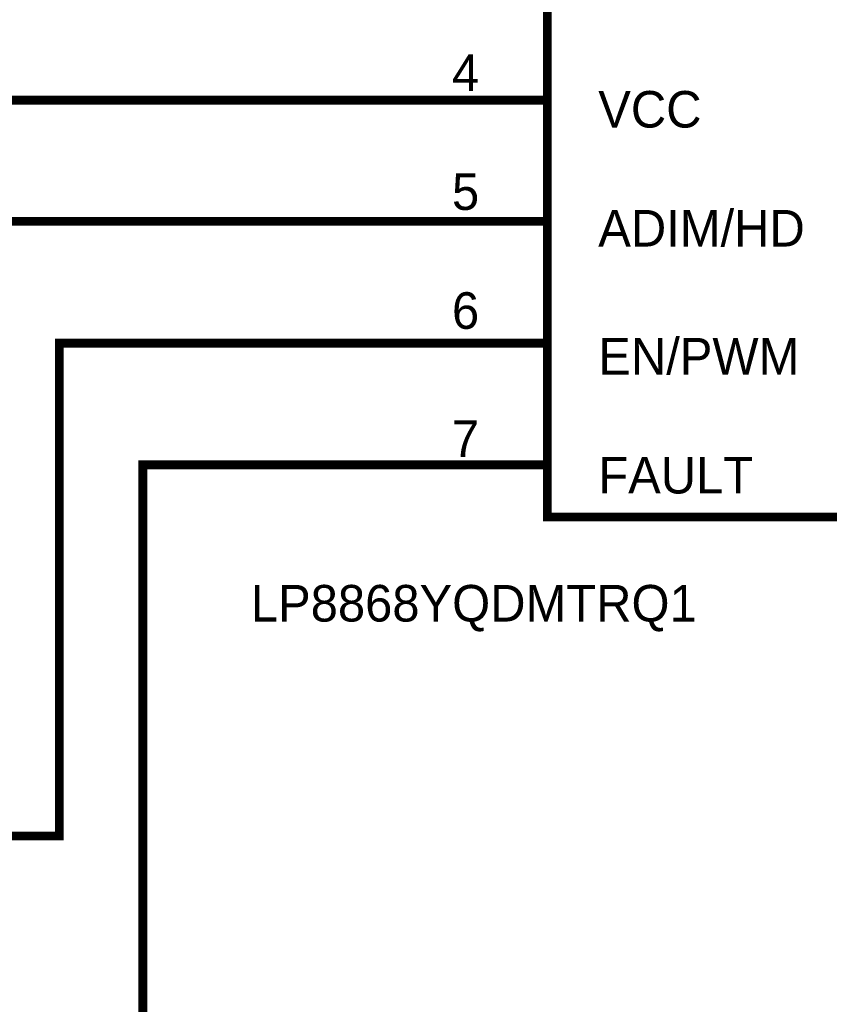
# Model space of a CAD drawing. Header units: inches. Extents: x 0 to 292, y 0 to 193.
# Tile 29 of 189: x 66 to 93, y 85 to 119. Entities that reach past the tile are written whole.
import ezdxf

# ---------------------------------------------------------------- set-up
doc = ezdxf.new("R2010")
doc.units = ezdxf.units.IN
doc.layers.add('Sheet', color=255, linetype='Continuous')

msp = doc.modelspace()

# ---------------------------------------------------------------- linework, layer by layer
at = {"layer": 'Sheet'}
for points in [[(83.683, 130.746, 0.3, 0.3, 0), (106.03, 130.746, 0.3, 0.3, 0), (106.03, 101.802, 0.3, 0.3, 0), (83.683, 101.802, 0.3, 0.3, 0), (83.683, 130.746, 0.3, 0.3, 0)], [(83.683, 130.746, 0.0991, 0.0991, 0), (83.683, 101.802, 0.0991, 0.0991, 0), (106.03, 101.802, 0.0991, 0.0991, 0), (106.03, 130.746, 0.0991, 0.0991, 0), (83.683, 130.746, 0.0991, 0.0991, 0), (83.683, 130.746, 0.0991, 0.0991, 0)]]:
    msp.add_lwpolyline(points, format="xyseb", close=True, dxfattribs=at)
for points in [[(54.145, 116.011, 0.3, 0.3, 0), (81.656, 116.011, 0.3, 0.3, 0)], [(83.663, 116.011, 0.3, 0.3, 0), (81.656, 116.011, 0.3, 0.3, 0)], [(81.656, 111.879, 0.3, 0.3, 0), (54.145, 111.879, 0.3, 0.3, 0), (54.145, 103.615, 0.3, 0.3, 0)], [(83.663, 111.879, 0.3, 0.3, 0), (81.656, 111.879, 0.3, 0.3, 0)], [(81.656, 107.727, 0.3, 0.3, 0), (67.043, 107.727, 0.3, 0.3, 0), (67.043, 90.926, 0.3, 0.3, 0), (54.145, 90.926, 0.3, 0.3, 0), (36.629, 90.926, 0.3, 0.3, 0)], [(83.663, 107.727, 0.3, 0.3, 0), (81.656, 107.727, 0.3, 0.3, 0)], [(81.656, 103.576, 0.3, 0.3, 0), (69.888, 103.576, 0.3, 0.3, 0), (69.888, 77.711, 0.3, 0.3, 0), (36.629, 77.711, 0.3, 0.3, 0)], [(83.663, 103.576, 0.3, 0.3, 0), (81.656, 103.576, 0.3, 0.3, 0)]]:
    msp.add_lwpolyline(points, format="xyseb", dxfattribs=at)

# ---------------------------------------------------------------- texts
for s, height, p in [('4', 1.247, (80.429, 116.323)), ('VCC', 1.2474, (85.417, 115.076)), ('5', 1.247, (80.429, 112.269)), ('ADIM/HD', 1.2474, (85.417, 111.021)), ('6', 1.247, (80.429, 108.215)), ('EN/PWM', 1.2474, (85.417, 106.655)), ('7', 1.247, (80.429, 103.849)), ('FAULT', 1.2474, (85.417, 102.601)), ('LP8868YQDMTRQ1', 1.24743, (73.571, 98.235))]:
    msp.add_text(s, height=height, dxfattribs=at).set_placement(p)

doc.saveas('drawing.dxf')
